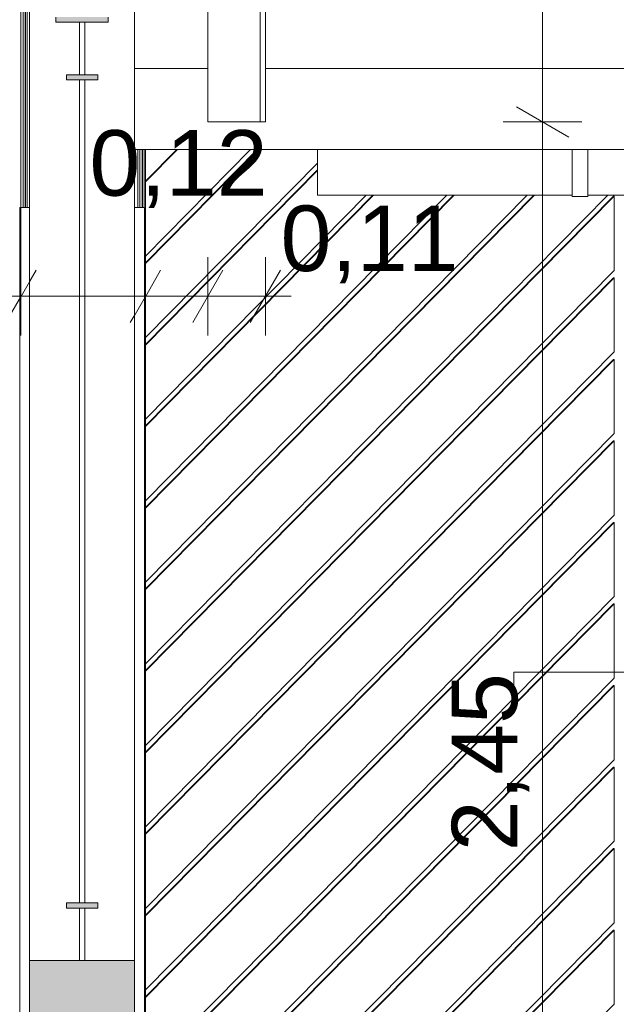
# Model space of a CAD drawing. Header units: millimetres. Extents: x 0 to 1917, y 0 to 847.
# Tile 180 of 230: x 966 to 989, y 675 to 713. Entities that reach past the tile are written whole.
import ezdxf

# ---------------------------------------------------------------- set-up
doc = ezdxf.new("R2010")
doc.units = ezdxf.units.MM
doc.header["$MEASUREMENT"] = 0
doc.set_wipeout_variables(frame=1)
doc.linetypes.add('Wipeout_Contour', pattern=[1000, 0, -1000])
for name, color, linetype in [('Cobertura.ARQ', 7, 'Continuous'), ('Cota.2D', 7, 'Continuous'), ('Interior - Mobiliário', 7, 'Continuous'), ('Parede.ARQ', 7, 'Continuous'), ('Pilar.ARQ', 7, 'Continuous')]:
    doc.layers.add(name, color=color, linetype=linetype)
doc.styles.add('GENERATED_STYLE_1', font='arial.ttf')

msp = doc.modelspace()

# ---------------------------------------------------------------- wipeouts: each hides what was drawn before it
at = {"color": 254, "linetype": 'Wipeout_Contour', "lineweight": 0, "ltscale": 16930.711464}
msp.add_wipeout([(965.648, 712.888), (965.258, 712.888), (965.258, 710.888), (965.648, 710.888), (965.648, 710.688), (965.258, 710.688), (965.258, 709.088), (965.802, 709.088), (965.802, 769.088), (965.908, 769.088), (965.908, 769.961), (965.258, 770.091), (965.258, 713.088), (965.648, 713.088)], dxfattribs=at).dxf.layer = 'Interior - Mobiliário'
at = {"color": 254, "linetype": 'Wipeout_Contour', "lineweight": 0, "ltscale": 4890.629362}
msp.add_wipeout([(972.983, 709.088), (974.988, 709.088), (974.988, 768.145), (972.983, 768.546)], dxfattribs=at).dxf.layer = 'Interior - Mobiliário'
at = {"color": 254, "linetype": 'Wipeout_Contour', "lineweight": 0, "ltscale": 4728.101713}
msp.add_wipeout([(968.284, 679.088), (968.084, 679.088), (968.084, 677.088), (968.284, 677.088)], dxfattribs=at).dxf.layer = 'Interior - Mobiliário'
at = {"color": 254, "linetype": 'Wipeout_Contour', "lineweight": 0, "ltscale": 7154.814232}
msp.add_wipeout([(970.602, 708.038), (970.552, 708.038), (970.552, 705.828), (970.563, 705.828), (970.563, 663.088), (970.602, 663.088)], dxfattribs=at).dxf.layer = 'Pilar.ARQ'

# ---------------------------------------------------------------- next in the draw order: wipeouts: each hides what was drawn before it
at = {"color": 254, "linetype": 'Wipeout_Contour', "lineweight": 0, "ltscale": 4893.867339}
msp.add_wipeout([(974.988, 709.088), (975.183, 709.088), (975.183, 768.106), (974.988, 768.145)], dxfattribs=at).dxf.layer = 'Interior - Mobiliário'
at = {"color": 254, "linetype": 'Wipeout_Contour', "lineweight": 0, "ltscale": 6033.835893}
msp.add_wipeout([(965.802, 769.088), (965.802, 663.088), (965.803, 705.828), (965.852, 705.828), (965.852, 769.088)], dxfattribs=at).dxf.layer = 'Pilar.ARQ'
at = {"color": 254, "linetype": 'Wipeout_Contour', "lineweight": 0, "ltscale": 4802.79006}
msp.add_wipeout([(970.5, 705.828), (970.552, 705.828), (970.552, 708.038), (970.5, 708.038)], dxfattribs=at).dxf.layer = 'Pilar.ARQ'

# ---------------------------------------------------------------- next in the draw order: wipeouts: each hides what was drawn before it
at = {"color": 254, "linetype": 'Wipeout_Contour', "lineweight": 0, "ltscale": 4875.127322}
msp.add_wipeout([(975.183, 718.114), (975.183, 711.13), (999.348, 711.13), (999.348, 718.114)], dxfattribs=at).dxf.layer = 'Cobertura.ARQ'
at = {"color": 254, "linetype": 'Wipeout_Contour', "lineweight": 0, "ltscale": 4861.903105}
msp.add_wipeout([(965.904, 769.088), (965.852, 769.088), (965.852, 705.828), (965.904, 705.828)], dxfattribs=at).dxf.layer = 'Pilar.ARQ'
at = {"color": 254, "linetype": 'Wipeout_Contour', "lineweight": 0, "ltscale": 4802.661991}
msp.add_wipeout([(970.5, 708.038), (970.473, 708.038), (970.473, 705.828), (970.5, 705.828)], dxfattribs=at).dxf.layer = 'Pilar.ARQ'

# ---------------------------------------------------------------- next in the draw order: wipeouts: each hides what was drawn before it
at = {"color": 254, "linetype": 'Wipeout_Contour', "lineweight": 0, "ltscale": 4802.490175}
msp.add_wipeout([(970.393, 705.828), (970.473, 705.828), (970.473, 708.038), (970.393, 708.038)], dxfattribs=at).dxf.layer = 'Pilar.ARQ'

# ---------------------------------------------------------------- next in the draw order: wipeouts: each hides what was drawn before it
at = {"color": 254, "linetype": 'Wipeout_Contour', "lineweight": 0, "ltscale": 4802.318399}
msp.add_wipeout([(970.393, 708.038), (970.367, 708.038), (970.367, 705.828), (970.393, 705.828)], dxfattribs=at).dxf.layer = 'Pilar.ARQ'

# ---------------------------------------------------------------- next in the draw order: wipeouts: each hides what was drawn before it
at = {"color": 254, "linetype": 'Wipeout_Contour', "lineweight": 0, "ltscale": 4802.190319}
msp.add_wipeout([(970.314, 705.828), (970.367, 705.828), (970.367, 708.038), (970.314, 708.038)], dxfattribs=at).dxf.layer = 'Pilar.ARQ'

# ---------------------------------------------------------------- next in the draw order: wipeouts: each hides what was drawn before it
at = {"color": 254, "linetype": 'Wipeout_Contour', "lineweight": 0, "ltscale": 10933.159618}
msp.add_wipeout([(966.09, 705.828), (966.183, 705.828), (966.183, 722.088), (970.183, 722.088), (970.183, 718.114), (970.314, 718.114), (970.314, 769.08), (970.274, 769.088), (966.09, 769.088)], dxfattribs=at).dxf.layer = 'Pilar.ARQ'

# ---------------------------------------------------------------- next in the draw order: wipeouts: each hides what was drawn before it
at = {"color": 254, "linetype": 'Wipeout_Contour', "lineweight": 0, "ltscale": 4824.380112}
msp.add_wipeout([(972.983, 718.114), (970.183, 718.114), (970.183, 711.13), (972.983, 711.13)], dxfattribs=at).dxf.layer = 'Cobertura.ARQ'
at = {"color": 254, "linetype": 'Wipeout_Contour', "lineweight": 0, "ltscale": 4806.937064}
msp.add_wipeout([(968.084, 710.888), (968.284, 710.888), (968.284, 712.888), (968.084, 712.888)], dxfattribs=at).dxf.layer = 'Interior - Mobiliário'
at = {"color": 254, "linetype": 'Wipeout_Contour', "lineweight": 0, "ltscale": 4767.463268}
msp.add_wipeout([(968.084, 679.288), (968.284, 679.288), (968.284, 710.688), (968.084, 710.688)], dxfattribs=at).dxf.layer = 'Interior - Mobiliário'
at = {"color": 254, "linetype": 'Wipeout_Contour', "lineweight": 0, "ltscale": 4862.492905}
msp.add_wipeout([(966.09, 769.088), (966.037, 769.088), (966.037, 705.828), (966.09, 705.828)], dxfattribs=at).dxf.layer = 'Pilar.ARQ'
at = {"color": 254, "linetype": 'Wipeout_Contour', "lineweight": 0, "ltscale": 4801.893904}
msp.add_wipeout([(970.183, 708.038), (970.183, 705.828), (970.314, 705.828), (970.314, 708.038)], dxfattribs=at).dxf.layer = 'Pilar.ARQ'

# ---------------------------------------------------------------- next in the draw order: wipeouts: each hides what was drawn before it
at = {"color": 254, "linetype": 'Wipeout_Contour', "lineweight": 0, "ltscale": 9678.604127}
msp.add_wipeout([(970.183, 711.13), (970.183, 708.038), (999.348, 708.038), (999.348, 711.13), (975.183, 711.13), (975.183, 709.088), (972.983, 709.088), (972.983, 711.13)], dxfattribs=at).dxf.layer = 'Cobertura.ARQ'
at = {"color": 254, "linetype": 'Wipeout_Contour', "lineweight": 0, "ltscale": 4862.366959}
msp.add_wipeout([(966.037, 769.088), (966.011, 769.088), (966.011, 705.828), (966.037, 705.828)], dxfattribs=at).dxf.layer = 'Pilar.ARQ'

# ---------------------------------------------------------------- next in the draw order: linework, layer by layer
at = {"layer": 'Cobertura.ARQ', "color": 233, "linetype": 'Continuous', "lineweight": 0}
msp.add_line((975.183, 711.13), (999.348, 711.13), dxfattribs=at)
at = {"layer": 'Cota.2D', "color": 7, "linetype": 'Continuous', "lineweight": 0}
for p, q in [((985.762, 709.088), (985.762, 769.088)), ((984.762, 709.665), (986.762, 708.51)), ((987.262, 709.088), (984.262, 709.088))]:
    msp.add_line(p, q, dxfattribs=at)
at = {"layer": 'Interior - Mobiliário', "color": 102, "linetype": 'Continuous', "lineweight": 0}
for p, q in [((975.183, 709.088), (975.183, 769.088)), ((972.983, 709.088), (972.983, 768.546)), ((974.988, 709.088), (974.988, 768.145)), ((972.983, 709.088), (974.988, 709.088)), ((974.988, 709.088), (975.183, 709.088))]:
    msp.add_line(p, q, dxfattribs=at)

# ---------------------------------------------------------------- next in the draw order: wipeouts: each hides what was drawn before it
at = {"color": 254, "linetype": 'Wipeout_Contour', "lineweight": 0, "ltscale": 4840.625054}
msp.add_wipeout([(977.176, 708.038), (977.176, 706.288), (986.894, 706.288), (986.894, 708.038)], dxfattribs=at).dxf.layer = 'Interior - Mobiliário'
at = {"color": 254, "linetype": 'Wipeout_Contour', "lineweight": 0, "ltscale": 4877.661082}
msp.add_wipeout([(987.494, 708.038), (987.494, 706.288), (999.348, 706.288), (999.348, 708.038)], dxfattribs=at).dxf.layer = 'Interior - Mobiliário'
at = {"color": 254, "linetype": 'Wipeout_Contour', "lineweight": 0, "ltscale": 4862.19799}
msp.add_wipeout([(966.011, 769.088), (965.931, 769.088), (965.931, 705.828), (966.011, 705.828)], dxfattribs=at).dxf.layer = 'Pilar.ARQ'

# ---------------------------------------------------------------- next in the draw order: wipeouts: each hides what was drawn before it
at = {"color": 254, "linetype": 'Wipeout_Contour', "lineweight": 0, "ltscale": 4857.329384}
msp.add_wipeout([(986.894, 706.248), (987.494, 706.248), (987.494, 708.038), (986.894, 708.038)], dxfattribs=at).dxf.layer = 'Interior - Mobiliário'
at = {"color": 254, "linetype": 'Wipeout_Contour', "lineweight": 0, "ltscale": 33425.072839}
msp.add_wipeout([(966.183, 722.088), (966.183, 677.088), (968.084, 677.088), (968.084, 679.088), (967.584, 679.088), (967.584, 679.288), (968.084, 679.288), (968.084, 710.688), (967.584, 710.688), (967.584, 710.888), (968.084, 710.888), (968.084, 712.888), (967.184, 712.888), (967.184, 713.088), (969.184, 713.088), (969.184, 712.888), (968.284, 712.888), (968.284, 710.888), (968.784, 710.888), (968.784, 710.688), (968.284, 710.688), (968.284, 679.288), (968.784, 679.288), (968.784, 679.088), (968.284, 679.088), (968.284, 677.088), (970.183, 677.088), (970.183, 722.088)], dxfattribs=at).dxf.layer = 'Parede.ARQ'
at = {"color": 254, "linetype": 'Wipeout_Contour', "lineweight": 0, "ltscale": 4862.029064}
msp.add_wipeout([(965.931, 769.088), (965.904, 769.088), (965.904, 705.828), (965.931, 705.828)], dxfattribs=at).dxf.layer = 'Pilar.ARQ'

# ---------------------------------------------------------------- next in the draw order: hatches: boundary and pattern name
at = {"layer": 'Interior - Mobiliário', "linetype": 'Continuous', "lineweight": 0}
for points in [[(967.184, 712.888), (969.184, 712.888), (969.184, 713.088), (967.184, 713.088)], [(967.584, 710.688), (968.784, 710.688), (968.784, 710.888), (967.584, 710.888)], [(967.584, 679.088), (968.784, 679.088), (968.784, 679.288), (967.584, 679.288)]]:
    msp.add_hatch(color=81, dxfattribs=at).paths.add_polyline_path(points)

# ---------------------------------------------------------------- next in the draw order: linework, layer by layer
at = {"layer": 'Cobertura.ARQ', "color": 233, "linetype": 'Continuous', "lineweight": 0}
msp.add_line((970.183, 711.13), (972.983, 711.13), dxfattribs=at)
at = {"layer": 'Interior - Mobiliário', "color": 102, "linetype": 'Continuous', "lineweight": 0}
for p, q in [((967.184, 713.088), (967.184, 712.888)), ((969.184, 713.088), (969.184, 712.888)), ((969.184, 712.888), (967.184, 712.888)), ((967.584, 710.888), (967.584, 710.688)), ((968.784, 710.888), (967.584, 710.888)), ((968.784, 710.888), (968.784, 710.688)), ((968.784, 710.688), (967.584, 710.688)), ((967.584, 679.288), (967.584, 679.088)), ((968.784, 679.288), (967.584, 679.288)), ((968.784, 679.288), (968.784, 679.088)), ((968.784, 679.088), (967.584, 679.088))]:
    msp.add_line(p, q, dxfattribs=at)
at = {"layer": 'Interior - Mobiliário', "color": 124, "linetype": 'Continuous', "lineweight": 0}
for p, q in [((968.084, 710.888), (968.084, 712.888)), ((968.284, 710.888), (968.284, 712.888)), ((968.084, 679.288), (968.084, 710.688)), ((968.284, 679.288), (968.284, 710.688)), ((968.084, 677.088), (968.084, 679.088)), ((968.284, 677.088), (968.284, 679.088))]:
    msp.add_line(p, q, dxfattribs=at)

# ---------------------------------------------------------------- next in the draw order: wipeouts: each hides what was drawn before it
at = {"color": 254, "linetype": 'Wipeout_Contour', "lineweight": 0, "ltscale": 158459.158317}
msp.add_wipeout([(988.491, 697.2), (970.602, 679.079), (970.602, 678.822), (988.466, 696.917), (988.491, 696.917), (988.491, 694.089), (970.602, 675.968), (970.602, 675.711), (988.466, 693.806), (988.491, 693.806), (988.491, 690.978), (970.602, 672.857), (970.602, 672.6), (988.466, 690.695), (988.491, 690.695), (988.491, 687.866), (970.602, 669.746), (970.602, 669.489), (988.466, 687.584), (988.491, 687.584), (988.491, 684.755), (970.602, 666.634), (970.602, 666.377), (988.466, 684.472), (988.491, 684.472), (988.491, 681.644), (973.134, 666.088), (973.387, 666.088), (988.466, 681.361), (988.491, 681.361), (988.491, 678.533), (976.205, 666.088), (976.459, 666.088), (988.466, 678.25), (988.491, 678.25), (988.491, 675.421), (979.277, 666.088), (979.53, 666.088), (988.466, 675.139), (988.491, 675.139), (988.491, 672.31), (982.348, 666.088), (982.602, 666.088), (988.466, 672.027), (988.491, 672.027), (988.491, 669.199), (985.42, 666.088), (985.673, 666.088), (988.466, 668.916), (988.491, 668.916), (988.491, 666.088), (988.663, 666.088), (988.663, 668.916), (988.689, 668.916), (991.481, 666.088), (991.735, 666.088), (988.663, 669.199), (988.663, 672.027), (988.689, 672.027), (994.553, 666.088), (994.806, 666.088), (988.663, 672.31), (988.663, 675.139), (988.689, 675.139), (997.624, 666.088), (997.878, 666.088), (988.663, 675.421), (988.663, 678.25), (988.689, 678.25), (999.348, 667.453), (999.348, 667.71), (988.663, 678.533), (988.663, 681.361), (988.689, 681.361), (999.348, 670.564), (999.348, 670.821), (988.663, 681.644), (988.663, 684.472), (988.689, 684.472), (999.348, 673.675), (999.348, 673.932), (988.663, 684.755), (988.663, 687.584), (988.689, 687.584), (999.348, 676.786), (999.348, 677.043), (988.663, 687.866), (988.663, 690.695), (988.689, 690.695), (999.348, 679.898), (999.348, 680.155), (988.663, 690.978), (988.663, 693.806), (988.689, 693.806), (999.348, 683.009), (999.348, 683.266), (988.663, 694.089), (988.663, 696.917), (988.689, 696.917), (999.348, 686.12), (999.348, 686.377), (988.663, 697.2), (988.663, 700.029), (988.689, 700.029), (999.348, 689.232), (999.348, 689.489), (988.663, 700.312), (988.663, 703.14), (988.689, 703.14), (999.348, 692.343), (999.348, 692.6), (988.663, 703.423), (988.663, 706.251), (988.689, 706.251), (999.348, 695.454), (999.348, 695.711), (988.907, 706.288), (988.248, 706.288), (970.602, 688.413), (970.602, 688.156), (988.466, 706.251), (988.491, 706.251), (988.491, 703.423), (970.602, 685.302), (970.602, 685.045), (988.466, 703.14), (988.491, 703.14), (988.491, 700.312), (970.602, 682.191), (970.602, 681.934), (988.466, 700.029), (988.491, 700.029)], dxfattribs=at).dxf.layer = 'Parede.ARQ'
at = {"color": 254, "linetype": 'Wipeout_Contour', "lineweight": 0, "ltscale": 4736.106767}
msp.add_wipeout([(965.803, 663.088), (966.183, 663.088), (966.183, 705.828), (965.803, 705.828)], dxfattribs=at).dxf.layer = 'Parede.ARQ'

# ---------------------------------------------------------------- next in the draw order: linework, layer by layer
at = {"layer": 'Cota.2D', "color": 7, "linetype": 'Continuous', "lineweight": 0}
for p, q in [((965.852, 700.933), (965.852, 708.304)), ((966.429, 703.433), (965.274, 701.433)), ((964.874, 702.433), (965.852, 702.433))]:
    msp.add_line(p, q, dxfattribs=at)
at = {"layer": 'Parede.ARQ', "color": 251, "linetype": 'Continuous', "lineweight": 0}
msp.add_line((966.183, 677.088), (966.183, 722.088), dxfattribs=at)
at = {"layer": 'Parede.ARQ', "color": 30, "linetype": 'Continuous', "lineweight": 0}
for p, q in [((965.803, 663.088), (965.803, 705.828)), ((965.803, 705.828), (966.183, 705.828))]:
    msp.add_line(p, q, dxfattribs=at)
at = {"layer": 'Parede.ARQ', "color": 7, "linetype": 'Continuous', "lineweight": 0}
msp.add_line((966.183, 677.088), (966.183, 663.088), dxfattribs=at)
at = {"layer": 'Pilar.ARQ', "color": 20, "linetype": 'Continuous', "lineweight": 0}
for p, q in [((965.852, 705.828), (965.852, 769.088)), ((965.931, 705.828), (965.931, 769.088)), ((966.011, 705.828), (966.011, 769.088)), ((966.09, 705.828), (966.09, 769.088))]:
    msp.add_line(p, q, dxfattribs=at)

# ---------------------------------------------------------------- next in the draw order: wipeouts: each hides what was drawn before it
at = {"color": 254, "linetype": 'Wipeout_Contour', "lineweight": 0, "ltscale": 4807.975108}
msp.add_wipeout([(970.602, 691.267), (985.43, 706.288), (985.176, 706.288), (970.602, 691.524)], dxfattribs=at).dxf.layer = 'Parede.ARQ'
at = {"color": 254, "linetype": 'Wipeout_Contour', "lineweight": 0, "ltscale": 4761.632091}
msp.add_wipeout([(988.466, 678.25), (976.459, 666.088), (976.484, 666.088), (988.491, 678.25)], dxfattribs=at).dxf.layer = 'Parede.ARQ'

# ---------------------------------------------------------------- next in the draw order: wipeouts: each hides what was drawn before it
at = {"color": 254, "linetype": 'Wipeout_Contour', "lineweight": 0, "ltscale": 4806.929716}
msp.add_wipeout([(970.602, 700.601), (977.176, 707.261), (977.176, 707.518), (970.602, 700.858)], dxfattribs=at).dxf.layer = 'Parede.ARQ'
at = {"color": 254, "linetype": 'Wipeout_Contour', "lineweight": 0, "ltscale": 4762.058647}
msp.add_wipeout([(976.484, 666.088), (979.277, 666.088), (988.491, 675.421), (988.491, 678.25)], dxfattribs=at).dxf.layer = 'Parede.ARQ'

# ---------------------------------------------------------------- next in the draw order: wipeouts: each hides what was drawn before it
at = {"color": 254, "linetype": 'Wipeout_Contour', "lineweight": 0, "ltscale": 3605.180964}
msp.add_wipeout([(971.8, 708.038), (970.602, 708.038), (970.602, 706.824)], dxfattribs=at).dxf.layer = 'Parede.ARQ'
at = {"color": 254, "linetype": 'Wipeout_Contour', "lineweight": 0, "ltscale": 4806.606828}
msp.add_wipeout([(970.602, 694.379), (982.359, 706.288), (982.105, 706.288), (970.602, 694.636)], dxfattribs=at).dxf.layer = 'Parede.ARQ'
at = {"color": 254, "linetype": 'Wipeout_Contour', "lineweight": 0, "ltscale": 4760.085894}
msp.add_wipeout([(988.466, 681.361), (973.387, 666.088), (973.413, 666.088), (988.491, 681.361)], dxfattribs=at).dxf.layer = 'Parede.ARQ'

# ---------------------------------------------------------------- next in the draw order: wipeouts: each hides what was drawn before it
at = {"color": 254, "linetype": 'Wipeout_Contour', "lineweight": 0, "ltscale": 4805.259005}
msp.add_wipeout([(970.602, 697.747), (970.602, 697.49), (979.287, 706.288), (979.033, 706.288)], dxfattribs=at).dxf.layer = 'Parede.ARQ'
at = {"color": 254, "linetype": 'Wipeout_Contour', "lineweight": 0, "ltscale": 4760.57084}
msp.add_wipeout([(973.413, 666.088), (976.205, 666.088), (988.491, 678.533), (988.491, 681.361)], dxfattribs=at).dxf.layer = 'Parede.ARQ'

# ---------------------------------------------------------------- next in the draw order: wipeouts: each hides what was drawn before it
at = {"color": 254, "linetype": 'Wipeout_Contour', "lineweight": 0, "ltscale": 4807.484723}
msp.add_wipeout([(974.618, 708.038), (970.602, 703.97), (970.602, 703.713), (974.872, 708.038)], dxfattribs=at).dxf.layer = 'Parede.ARQ'
at = {"color": 254, "linetype": 'Wipeout_Contour', "lineweight": 0, "ltscale": 4759.321599}
msp.add_wipeout([(970.602, 666.377), (970.602, 666.351), (988.491, 684.472), (988.466, 684.472)], dxfattribs=at).dxf.layer = 'Parede.ARQ'

# ---------------------------------------------------------------- next in the draw order: wipeouts: each hides what was drawn before it
at = {"color": 254, "linetype": 'Wipeout_Contour', "lineweight": 0, "ltscale": 5936.763701}
msp.add_wipeout([(970.602, 666.351), (970.602, 666.088), (973.134, 666.088), (988.491, 681.644), (988.491, 684.472)], dxfattribs=at).dxf.layer = 'Parede.ARQ'

# ---------------------------------------------------------------- next in the draw order: wipeouts: each hides what was drawn before it
at = {"color": 254, "linetype": 'Wipeout_Contour', "lineweight": 0, "ltscale": 4766.396967}
msp.add_wipeout([(988.466, 687.584), (970.602, 669.489), (970.602, 669.463), (988.491, 687.584)], dxfattribs=at).dxf.layer = 'Parede.ARQ'

# ---------------------------------------------------------------- next in the draw order: wipeouts: each hides what was drawn before it
at = {"color": 254, "linetype": 'Wipeout_Contour', "lineweight": 0, "ltscale": 4763.182598}
msp.add_wipeout([(970.602, 669.463), (970.602, 666.634), (988.491, 684.755), (988.491, 687.584)], dxfattribs=at).dxf.layer = 'Parede.ARQ'

# ---------------------------------------------------------------- next in the draw order: wipeouts: each hides what was drawn before it
at = {"color": 254, "linetype": 'Wipeout_Contour', "lineweight": 0, "ltscale": 4773.494297}
msp.add_wipeout([(988.466, 690.695), (970.602, 672.6), (970.602, 672.574), (988.491, 690.695)], dxfattribs=at).dxf.layer = 'Parede.ARQ'

# ---------------------------------------------------------------- next in the draw order: wipeouts: each hides what was drawn before it
at = {"color": 254, "linetype": 'Wipeout_Contour', "lineweight": 0, "ltscale": 4770.26987}
msp.add_wipeout([(970.602, 672.574), (970.602, 669.746), (988.491, 687.866), (988.491, 690.695)], dxfattribs=at).dxf.layer = 'Parede.ARQ'

# ---------------------------------------------------------------- next in the draw order: wipeouts: each hides what was drawn before it
at = {"color": 254, "linetype": 'Wipeout_Contour', "lineweight": 0, "ltscale": 4780.613491}
msp.add_wipeout([(970.602, 675.711), (970.602, 675.685), (988.491, 693.806), (988.466, 693.806)], dxfattribs=at).dxf.layer = 'Parede.ARQ'

# ---------------------------------------------------------------- next in the draw order: wipeouts: each hides what was drawn before it
at = {"color": 254, "linetype": 'Wipeout_Contour', "lineweight": 0, "ltscale": 4777.379049}
msp.add_wipeout([(970.602, 675.685), (970.602, 672.857), (988.491, 690.978), (988.491, 693.806)], dxfattribs=at).dxf.layer = 'Parede.ARQ'

# ---------------------------------------------------------------- next in the draw order: linework, layer by layer
at = {"layer": 'Parede.ARQ', "color": 30, "linetype": 'Continuous', "lineweight": 0}
msp.add_line((979.277, 666.088), (988.491, 675.421), dxfattribs=at)

# ---------------------------------------------------------------- next in the draw order: wipeouts: each hides what was drawn before it
at = {"color": 254, "linetype": 'Wipeout_Contour', "lineweight": 0, "ltscale": 4787.754452}
msp.add_wipeout([(988.466, 696.917), (970.602, 678.822), (970.602, 678.797), (988.491, 696.917)], dxfattribs=at).dxf.layer = 'Parede.ARQ'

# ---------------------------------------------------------------- next in the draw order: wipeouts: each hides what was drawn before it
at = {"color": 254, "linetype": 'Wipeout_Contour', "lineweight": 0, "ltscale": 4784.51004}
msp.add_wipeout([(970.602, 678.797), (970.602, 675.968), (988.491, 694.089), (988.491, 696.917)], dxfattribs=at).dxf.layer = 'Parede.ARQ'

# ---------------------------------------------------------------- next in the draw order: linework, layer by layer
at = {"layer": 'Parede.ARQ', "color": 30, "linetype": 'Continuous', "lineweight": 0}
for p, q in [((976.205, 666.088), (988.491, 678.533)), ((988.466, 678.25), (976.459, 666.088)), ((988.491, 678.25), (976.484, 666.088)), ((988.491, 678.25), (988.466, 678.25)), ((988.491, 675.421), (988.491, 678.25))]:
    msp.add_line(p, q, dxfattribs=at)

# ---------------------------------------------------------------- next in the draw order: wipeouts: each hides what was drawn before it
at = {"color": 254, "linetype": 'Wipeout_Contour', "lineweight": 0, "ltscale": 4794.917081}
msp.add_wipeout([(970.602, 681.934), (970.602, 681.908), (988.491, 700.029), (988.466, 700.029)], dxfattribs=at).dxf.layer = 'Parede.ARQ'

# ---------------------------------------------------------------- next in the draw order: wipeouts: each hides what was drawn before it
at = {"color": 254, "linetype": 'Wipeout_Contour', "lineweight": 0, "ltscale": 4791.662745}
msp.add_wipeout([(970.602, 681.908), (970.602, 679.079), (988.491, 697.2), (988.491, 700.029)], dxfattribs=at).dxf.layer = 'Parede.ARQ'

# ---------------------------------------------------------------- next in the draw order: linework, layer by layer
at = {"layer": 'Parede.ARQ', "color": 30, "linetype": 'Continuous', "lineweight": 0}
for p, q in [((973.134, 666.088), (988.491, 681.644)), ((988.466, 681.361), (973.387, 666.088)), ((988.491, 681.361), (973.413, 666.088)), ((988.491, 681.361), (988.466, 681.361)), ((988.491, 678.533), (988.491, 681.361))]:
    msp.add_line(p, q, dxfattribs=at)

# ---------------------------------------------------------------- next in the draw order: wipeouts: each hides what was drawn before it
at = {"color": 254, "linetype": 'Wipeout_Contour', "lineweight": 0, "ltscale": 4802.101282}
msp.add_wipeout([(988.466, 703.14), (970.602, 685.045), (970.602, 685.019), (988.491, 703.14)], dxfattribs=at).dxf.layer = 'Parede.ARQ'

# ---------------------------------------------------------------- next in the draw order: wipeouts: each hides what was drawn before it
at = {"color": 254, "linetype": 'Wipeout_Contour', "lineweight": 0, "ltscale": 4798.837066}
msp.add_wipeout([(988.491, 703.14), (970.602, 685.019), (970.602, 682.191), (988.491, 700.312)], dxfattribs=at).dxf.layer = 'Parede.ARQ'

# ---------------------------------------------------------------- next in the draw order: linework, layer by layer
at = {"layer": 'Parede.ARQ', "color": 30, "linetype": 'Continuous', "lineweight": 0}
for p, q in [((988.491, 684.472), (988.466, 684.472)), ((988.491, 681.644), (988.491, 684.472))]:
    msp.add_line(p, q, dxfattribs=at)

# ---------------------------------------------------------------- next in the draw order: wipeouts: each hides what was drawn before it
at = {"color": 254, "linetype": 'Wipeout_Contour', "lineweight": 0, "ltscale": 4809.306958}
msp.add_wipeout([(988.466, 706.251), (970.602, 688.156), (970.602, 688.13), (988.491, 706.251)], dxfattribs=at).dxf.layer = 'Parede.ARQ'

# ---------------------------------------------------------------- next in the draw order: wipeouts: each hides what was drawn before it
at = {"color": 254, "linetype": 'Wipeout_Contour', "lineweight": 0, "ltscale": 4806.032907}
msp.add_wipeout([(988.491, 706.251), (970.602, 688.13), (970.602, 685.302), (988.491, 703.423)], dxfattribs=at).dxf.layer = 'Parede.ARQ'

# ---------------------------------------------------------------- next in the draw order: linework, layer by layer
at = {"layer": 'Parede.ARQ', "color": 30, "linetype": 'Continuous', "lineweight": 0}
for p, q in [((988.491, 706.251), (988.466, 706.251)), ((988.491, 703.423), (988.491, 706.251)), ((988.491, 703.14), (988.466, 703.14)), ((988.491, 700.312), (988.491, 703.14)), ((988.491, 700.029), (988.466, 700.029)), ((988.491, 697.2), (988.491, 700.029)), ((988.491, 696.917), (988.466, 696.917)), ((988.491, 694.089), (988.491, 696.917)), ((988.491, 693.806), (988.466, 693.806)), ((988.491, 690.978), (988.491, 693.806)), ((988.491, 690.695), (988.466, 690.695)), ((988.491, 687.866), (988.491, 690.695)), ((984.664, 688.088), (992.562, 688.088)), ((984.664, 688.088), (984.664, 686.688)), ((988.491, 687.584), (988.466, 687.584)), ((988.491, 684.755), (988.491, 687.584))]:
    msp.add_line(p, q, dxfattribs=at)

# ---------------------------------------------------------------- next in the draw order: texts
at = {"layer": 'Cota.2D', "color": 7, "linetype": 'Continuous', "lineweight": 0, "insert": (985.262, 681.262), "char_height": 2.5, "width": 6.65145, "attachment_point": 7, "rotation": 90, "style": 'GENERATED_STYLE_1'}
msp.add_mtext('\\A1;2,45', dxfattribs=at)

# ---------------------------------------------------------------- next in the draw order: wipeouts: each hides what was drawn before it
at = {"color": 254, "linetype": 'Wipeout_Contour', "lineweight": 0, "ltscale": 4808.016671}
msp.add_wipeout([(970.602, 691.242), (985.456, 706.288), (985.43, 706.288), (970.602, 691.267)], dxfattribs=at).dxf.layer = 'Parede.ARQ'

# ---------------------------------------------------------------- next in the draw order: wipeouts: each hides what was drawn before it
at = {"color": 254, "linetype": 'Wipeout_Contour', "lineweight": 0, "ltscale": 9663.891861}
msp.add_wipeout([(970.602, 691.242), (970.602, 688.413), (988.248, 706.288), (987.494, 706.288), (987.494, 706.248), (986.894, 706.248), (986.894, 706.288), (985.456, 706.288)], dxfattribs=at).dxf.layer = 'Parede.ARQ'

# ---------------------------------------------------------------- next in the draw order: linework, layer by layer
at = {"layer": 'Cota.2D', "color": 7, "linetype": 'Continuous', "lineweight": 0}
msp.add_line((985.762, 660.088), (985.762, 709.088), dxfattribs=at)
at = {"layer": 'Interior - Mobiliário', "color": 102, "linetype": 'Continuous', "lineweight": 0}
for p, q in [((986.894, 708.038), (986.894, 706.248)), ((987.494, 708.038), (987.494, 706.248)), ((986.894, 706.248), (987.494, 706.248)), ((999.348, 706.288), (987.494, 706.288))]:
    msp.add_line(p, q, dxfattribs=at)

# ---------------------------------------------------------------- next in the draw order: wipeouts: each hides what was drawn before it
at = {"color": 254, "linetype": 'Wipeout_Contour', "lineweight": 0, "ltscale": 4806.642043}
msp.add_wipeout([(970.602, 694.379), (970.602, 694.353), (982.384, 706.288), (982.359, 706.288)], dxfattribs=at).dxf.layer = 'Parede.ARQ'

# ---------------------------------------------------------------- next in the draw order: wipeouts: each hides what was drawn before it
at = {"color": 254, "linetype": 'Wipeout_Contour', "lineweight": 0, "ltscale": 4807.534655}
msp.add_wipeout([(970.602, 691.524), (985.176, 706.288), (982.384, 706.288), (970.602, 694.353)], dxfattribs=at).dxf.layer = 'Parede.ARQ'

# ---------------------------------------------------------------- next in the draw order: wipeouts: each hides what was drawn before it
at = {"color": 254, "linetype": 'Wipeout_Contour', "lineweight": 0, "ltscale": 4805.2839}
msp.add_wipeout([(970.602, 697.49), (970.602, 697.464), (979.313, 706.288), (979.287, 706.288)], dxfattribs=at).dxf.layer = 'Parede.ARQ'

# ---------------------------------------------------------------- next in the draw order: wipeouts: each hides what was drawn before it
at = {"color": 254, "linetype": 'Wipeout_Contour', "lineweight": 0, "ltscale": 4806.239577}
msp.add_wipeout([(970.602, 697.464), (970.602, 694.636), (982.105, 706.288), (979.313, 706.288)], dxfattribs=at).dxf.layer = 'Parede.ARQ'

# ---------------------------------------------------------------- next in the draw order: wipeouts: each hides what was drawn before it
at = {"color": 254, "linetype": 'Wipeout_Contour', "lineweight": 0, "ltscale": 4806.59851}
msp.add_wipeout([(970.602, 700.575), (977.176, 707.235), (977.176, 707.261), (970.602, 700.601)], dxfattribs=at).dxf.layer = 'Parede.ARQ'

# ---------------------------------------------------------------- next in the draw order: wipeouts: each hides what was drawn before it
at = {"color": 254, "linetype": 'Wipeout_Contour', "lineweight": 0, "ltscale": 6011.867163}
msp.add_wipeout([(970.602, 697.747), (979.033, 706.288), (977.176, 706.288), (977.176, 707.235), (970.602, 700.575)], dxfattribs=at).dxf.layer = 'Parede.ARQ'

# ---------------------------------------------------------------- next in the draw order: wipeouts: each hides what was drawn before it
at = {"color": 254, "linetype": 'Wipeout_Contour', "lineweight": 0, "ltscale": 4807.47011}
msp.add_wipeout([(974.872, 708.038), (970.602, 703.713), (970.602, 703.687), (974.897, 708.038)], dxfattribs=at).dxf.layer = 'Parede.ARQ'

# ---------------------------------------------------------------- next in the draw order: wipeouts: each hides what was drawn before it
at = {"color": 254, "linetype": 'Wipeout_Contour', "lineweight": 0, "ltscale": 6014.432432}
msp.add_wipeout([(970.602, 703.687), (970.602, 700.858), (977.176, 707.518), (977.176, 708.038), (974.897, 708.038)], dxfattribs=at).dxf.layer = 'Parede.ARQ'

# ---------------------------------------------------------------- next in the draw order: linework, layer by layer
at = {"layer": 'Cota.2D', "color": 7, "linetype": 'Continuous', "lineweight": 0}
for p, q in [((975.183, 700.933), (975.183, 703.933)), ((973.561, 703.433), (972.406, 701.433)), ((974.606, 701.433), (975.761, 703.433)), ((972.983, 702.433), (975.183, 702.433)), ((975.183, 702.433), (976.161, 702.433))]:
    msp.add_line(p, q, dxfattribs=at)
at = {"layer": 'Interior - Mobiliário', "color": 102, "linetype": 'Continuous', "lineweight": 0}
for p in [(977.176, 708.038), (986.894, 706.288)]:
    msp.add_line(p, (977.176, 706.288), dxfattribs=at)

# ---------------------------------------------------------------- next in the draw order: texts
at = {"layer": 'Cota.2D', "color": 7, "linetype": 'Continuous', "lineweight": 0, "insert": (975.761, 702.933), "char_height": 2.5, "width": 6.40002, "attachment_point": 7, "style": 'GENERATED_STYLE_1'}
msp.add_mtext('\\A1;0,11', dxfattribs=at)

# ---------------------------------------------------------------- next in the draw order: wipeouts: each hides what was drawn before it
at = {"color": 254, "linetype": 'Wipeout_Contour', "lineweight": 0, "ltscale": 4806.18095}
msp.add_wipeout([(971.8, 708.038), (970.602, 706.824), (970.602, 706.798), (971.826, 708.038)], dxfattribs=at).dxf.layer = 'Parede.ARQ'

# ---------------------------------------------------------------- next in the draw order: wipeouts: each hides what was drawn before it
at = {"color": 254, "linetype": 'Wipeout_Contour', "lineweight": 0, "ltscale": 4807.721704}
msp.add_wipeout([(970.602, 703.97), (974.618, 708.038), (971.826, 708.038), (970.602, 706.798)], dxfattribs=at).dxf.layer = 'Parede.ARQ'

# ---------------------------------------------------------------- next in the draw order: linework, layer by layer
at = {"layer": 'Cobertura.ARQ', "color": 233, "linetype": 'Continuous', "lineweight": 0}
msp.add_line((999.348, 708.038), (970.183, 708.038), dxfattribs=at)
at = {"layer": 'Cota.2D', "color": 7, "linetype": 'Continuous', "lineweight": 0}
msp.add_line((972.983, 700.933), (972.983, 703.933), dxfattribs=at)
at = {"layer": 'Parede.ARQ', "color": 30, "linetype": 'Continuous', "lineweight": 0}
for p, q in [((971.826, 708.038), (970.602, 706.798)), ((971.8, 708.038), (970.602, 706.824))]:
    msp.add_line(p, q, dxfattribs=at)

# ---------------------------------------------------------------- next in the draw order: wipeouts: each hides what was drawn before it
at = {"color": 254, "linetype": 'Wipeout_Contour', "lineweight": 0, "ltscale": 4750.412906}
msp.add_wipeout([(970.183, 705.828), (970.183, 663.088), (970.563, 663.088), (970.563, 705.828)], dxfattribs=at).dxf.layer = 'Parede.ARQ'

# ---------------------------------------------------------------- next in the draw order: hatches: boundary and pattern name
at = {"layer": 'Parede.ARQ', "linetype": 'Continuous', "lineweight": 0}
msp.add_hatch(color=35, dxfattribs=at).paths.add_polyline_path([(970.183, 677.088), (966.183, 677.088), (966.183, 663.088), (970.183, 663.088)])

# ---------------------------------------------------------------- next in the draw order: linework, layer by layer
at = {"layer": 'Cota.2D', "color": 7, "linetype": 'Continuous', "lineweight": 0}
for p, q in [((970.602, 700.933), (970.602, 707.761)), ((971.179, 703.433), (970.025, 701.433)), ((965.852, 702.433), (970.602, 702.433)), ((970.602, 702.433), (972.983, 702.433))]:
    msp.add_line(p, q, dxfattribs=at)
at = {"layer": 'Parede.ARQ', "color": 251, "linetype": 'Continuous', "lineweight": 0}
msp.add_line((970.183, 722.088), (970.183, 677.088), dxfattribs=at)
at = {"layer": 'Parede.ARQ', "color": 30, "linetype": 'Continuous', "lineweight": 0}
for p, q in [((970.602, 703.97), (974.618, 708.038)), ((974.897, 708.038), (970.602, 703.687)), ((974.872, 708.038), (970.602, 703.713)), ((970.602, 700.858), (977.176, 707.518)), ((977.176, 707.261), (970.602, 700.601)), ((977.176, 707.235), (970.602, 700.575)), ((970.602, 697.747), (979.033, 706.288)), ((979.313, 706.288), (970.602, 697.464)), ((970.602, 694.636), (982.105, 706.288)), ((979.287, 706.288), (970.602, 697.49)), ((985.456, 706.288), (970.602, 691.242)), ((970.602, 688.413), (988.248, 706.288)), ((985.43, 706.288), (970.602, 691.267)), ((982.384, 706.288), (970.602, 694.353)), ((970.602, 691.524), (985.176, 706.288)), ((982.359, 706.288), (970.602, 694.379)), ((988.491, 706.251), (970.602, 688.13)), ((988.466, 706.251), (970.602, 688.156)), ((970.563, 705.828), (970.183, 705.828)), ((970.563, 663.088), (970.563, 705.828)), ((970.602, 685.302), (988.491, 703.423)), ((988.491, 703.14), (970.602, 685.019)), ((988.466, 703.14), (970.602, 685.045)), ((970.602, 682.191), (988.491, 700.312)), ((988.491, 700.029), (970.602, 681.908)), ((988.466, 700.029), (970.602, 681.934)), ((970.602, 679.079), (988.491, 697.2)), ((988.491, 696.917), (970.602, 678.797)), ((988.466, 696.917), (970.602, 678.822)), ((970.602, 675.968), (988.491, 694.089)), ((988.491, 693.806), (970.602, 675.685)), ((988.466, 693.806), (970.602, 675.711)), ((970.602, 672.857), (988.491, 690.978)), ((988.491, 690.695), (970.602, 672.574)), ((988.466, 690.695), (970.602, 672.6)), ((970.602, 669.746), (988.491, 687.866)), ((988.491, 687.584), (970.602, 669.463)), ((988.466, 687.584), (970.602, 669.489)), ((970.602, 666.634), (988.491, 684.755)), ((988.491, 684.472), (970.602, 666.351)), ((988.466, 684.472), (970.602, 666.377))]:
    msp.add_line(p, q, dxfattribs=at)
at = {"layer": 'Parede.ARQ', "color": 7, "linetype": 'Continuous', "lineweight": 0}
for q in [(966.183, 677.088), (970.183, 663.088)]:
    msp.add_line((970.183, 677.088), q, dxfattribs=at)
at = {"layer": 'Pilar.ARQ', "color": 20, "linetype": 'Continuous', "lineweight": 0}
for p, q in [((970.314, 705.828), (970.314, 708.038)), ((970.393, 705.828), (970.393, 708.038)), ((970.473, 705.828), (970.473, 708.038)), ((970.552, 705.828), (970.552, 708.038)), ((970.602, 663.088), (970.602, 708.038))]:
    msp.add_line(p, q, dxfattribs=at)

# ---------------------------------------------------------------- next in the draw order: texts
at = {"layer": 'Cota.2D', "color": 7, "linetype": 'Continuous', "lineweight": 0, "insert": (968.467, 705.808), "char_height": 2.5, "width": 6.65145, "attachment_point": 7, "style": 'GENERATED_STYLE_1'}
msp.add_mtext('\\A1;0,12', dxfattribs=at)

doc.saveas('drawing.dxf')
